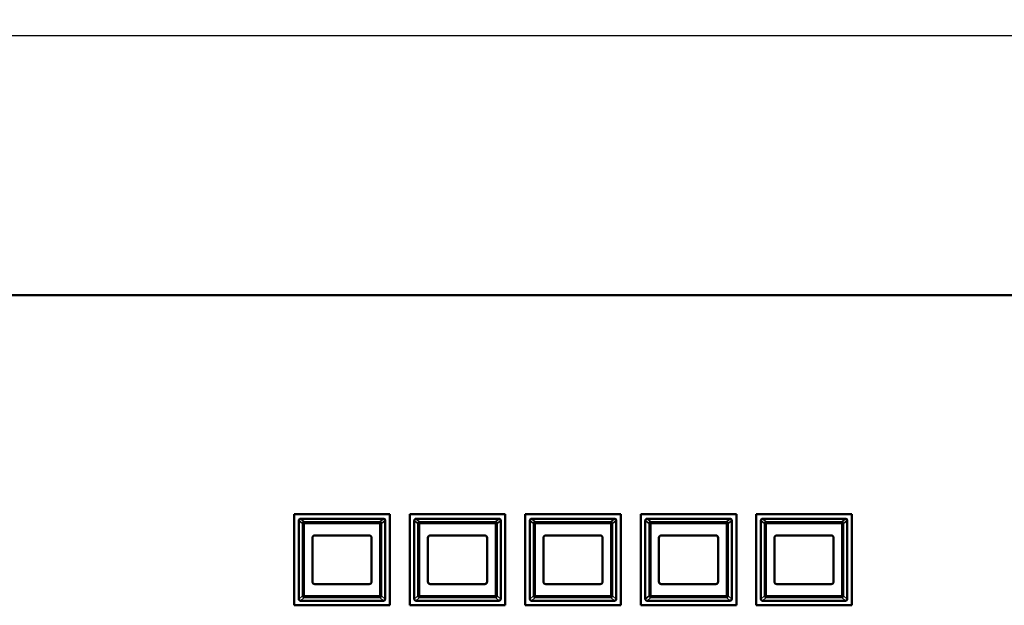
# Model space of a CAD drawing. Header units: inches. Extents: x -32 to 29.2, y -14.4 to 22.6.
# Tile 140 of 256: x -22.1 to -13.6, y 2.9 to 8. Entities that reach past the tile are written whole.
import ezdxf

# ---------------------------------------------------------------- set-up
doc = ezdxf.new("R2010")
doc.units = ezdxf.units.IN
doc.header["$MEASUREMENT"] = 0
for name, color, linetype, lineweight in [('Dimension (ANSI)', 7, 'Continuous', 25), ('Visible (ANSI)', 7, 'Continuous', 50), ('Visible Narrow (ANSI)', 7, 'Continuous', 35)]:
    doc.layers.add(name, color=color, linetype=linetype, lineweight=lineweight)
doc.styles.add('Note Text (ANSI)', font='tahoma.ttf')
doc.dimstyles.new('Default (ANSI)', dxfattribs={"dimtxt": 0.188, "dimasz": 0.098425, "dimexe": 0.125, "dimexo": 0.0625, "dimgap": 0.031496, "dimtad": 0, "dimtih": 1, "dimtoh": 1, "dimrnd": 1e-08, "dimzin": 4, "dimdsep": 46, "dimtxsty": 'Note Text (ANSI)', "dimcen": 0.09, "dimdle": 0.393701, "dimclrd": 256, "dimclre": 256, "dimclrt": 256, "dimadec": 0, "dimazin": 1, "dimtfac": 1.276596, "dimtofl": 0, "dimtmove": 0, "dimatfit": 3, "dimfxl": 1, "dimtolj": 1, "dimtzin": 4, "dimlwd": -1, "dimlwe": -1, "dimarcsym": 0})

# ---------------------------------------------------------------- blocks, each defined once
blk = doc.blocks.new('*D4')
at = {"layer": 'Defpoints', "color": 0, "transparency": 16777216}
for p in [(9.8246, 7.8387), (-29.6504, 4.9566), (9.8246, 4.9516)]:
    blk.add_point(p, dxfattribs=at)
at = {"layer": 'Dimension (ANSI)', "transparency": 16777216}
for p, q in [((-29.6504, 5.0191), (-29.6504, 7.9637)), ((9.8246, 5.0141), (9.8246, 7.9637)), ((-29.552, 7.8387), (-10.7807, 7.8387)), ((9.7262, 7.8387), (-9.0451, 7.8387))]:
    blk.add_line(p, q, dxfattribs=at)
for points in [[(-29.552, 7.8551), (-29.552, 7.8223), (-29.6504, 7.8387)], [(9.7262, 7.8551), (9.7262, 7.8223), (9.8246, 7.8387)]]:
    blk.add_solid(points, dxfattribs=at)
at = {"layer": 'Dimension (ANSI)', "transparency": 16777216, "insert": (-10.7492, 7.9617), "char_height": 0.188, "attachment_point": 1, "style": 'Note Text (ANSI)'}
blk.add_mtext('\\A1;39.48 [1002.7]', dxfattribs=at)

msp = doc.modelspace()

# ---------------------------------------------------------------- linework, layer by layer
at = {"layer": 'Visible (ANSI)'}
for p, q in [((8.8246, 5.5916), (-28.6504, 5.5916)), ((-19.7184, 2.9079), (-19.7184, 3.6969)), ((-19.7184, 3.6969), (-18.8904, 3.6969)), ((-18.8904, 3.6969), (-18.8904, 2.9079)), ((-18.7184, 2.9079), (-18.7184, 3.6969)), ((-18.7184, 3.6969), (-17.8904, 3.6969)), ((-17.8904, 3.6969), (-17.8904, 2.9079)), ((-17.7184, 2.9079), (-17.7184, 3.6969)), ((-17.7184, 3.6969), (-16.8904, 3.6969)), ((-16.8904, 3.6969), (-16.8904, 2.9079)), ((-16.7184, 2.9079), (-16.7184, 3.6969)), ((-16.7184, 3.6969), (-15.8904, 3.6969)), ((-15.8904, 3.6969), (-15.8904, 2.9079)), ((-15.7184, 2.9079), (-15.7184, 3.6969)), ((-15.7184, 3.6969), (-14.8904, 3.6969)), ((-14.8904, 3.6969), (-14.8904, 2.9079)), ((-19.6784, 3.6417), (-19.6784, 2.9627)), ((-18.9454, 3.6567), (-19.6634, 3.6567)), ((-18.9454, 3.6567), (-18.9454, 3.6567)), ((-18.9304, 3.6417), (-18.9304, 2.9627)), ((-18.9304, 2.9627), (-18.9304, 3.6417)), ((-18.6784, 3.6417), (-18.6784, 2.9627)), ((-17.9454, 3.6567), (-18.6634, 3.6567)), ((-17.9454, 3.6567), (-17.9454, 3.6567)), ((-17.9304, 3.6417), (-17.9304, 2.9627)), ((-17.9304, 2.9627), (-17.9304, 3.6417)), ((-17.6784, 3.6417), (-17.6784, 2.9627)), ((-16.9454, 3.6567), (-17.6634, 3.6567)), ((-16.9454, 3.6567), (-16.9454, 3.6567)), ((-16.9304, 3.6417), (-16.9304, 2.9627)), ((-16.9304, 2.9627), (-16.9304, 3.6417)), ((-16.6784, 3.6417), (-16.6784, 2.9627)), ((-15.9454, 3.6567), (-16.6634, 3.6567)), ((-15.9454, 3.6567), (-15.9454, 3.6567)), ((-15.9304, 3.6417), (-15.9304, 2.9627)), ((-15.9304, 2.9627), (-15.9304, 3.6417)), ((-15.6784, 3.6417), (-15.6784, 2.9627)), ((-14.9454, 3.6567), (-15.6634, 3.6567)), ((-14.9454, 3.6567), (-14.9454, 3.6567)), ((-14.9304, 3.6417), (-14.9304, 2.9627)), ((-14.9304, 2.9627), (-14.9304, 3.6417)), ((-19.5404, 3.5127), (-19.0684, 3.5127)), ((-18.5404, 3.5127), (-18.0684, 3.5127)), ((-17.5404, 3.5127), (-17.0684, 3.5127)), ((-16.5404, 3.5127), (-16.0684, 3.5127)), ((-15.5404, 3.5127), (-15.0684, 3.5127)), ((-19.5604, 3.1117), (-19.5604, 3.4927)), ((-19.0484, 3.4927), (-19.0484, 3.1117)), ((-18.5604, 3.1117), (-18.5604, 3.4927)), ((-18.0484, 3.4927), (-18.0484, 3.1117)), ((-17.5604, 3.1117), (-17.5604, 3.4927)), ((-17.0484, 3.4927), (-17.0484, 3.1117)), ((-16.5604, 3.1117), (-16.5604, 3.4927)), ((-16.0484, 3.4927), (-16.0484, 3.1117)), ((-15.5604, 3.1117), (-15.5604, 3.4927)), ((-15.0484, 3.4927), (-15.0484, 3.1117)), ((-19.0684, 3.0917), (-19.5404, 3.0917)), ((-18.0684, 3.0917), (-18.5404, 3.0917)), ((-17.0684, 3.0917), (-17.5404, 3.0917)), ((-16.0684, 3.0917), (-16.5404, 3.0917)), ((-15.0684, 3.0917), (-15.5404, 3.0917)), ((-18.8904, 2.9079), (-19.7184, 2.9079)), ((-19.6634, 2.9477), (-18.9454, 2.9477)), ((-18.9454, 2.9477), (-18.9454, 2.9477)), ((-17.8904, 2.9079), (-18.7184, 2.9079)), ((-18.6634, 2.9477), (-17.9454, 2.9477)), ((-17.9454, 2.9477), (-17.9454, 2.9477)), ((-16.8904, 2.9079), (-17.7184, 2.9079)), ((-17.6634, 2.9477), (-16.9454, 2.9477)), ((-16.9454, 2.9477), (-16.9454, 2.9477)), ((-15.8904, 2.9079), (-16.7184, 2.9079)), ((-16.6634, 2.9477), (-15.9454, 2.9477)), ((-15.9454, 2.9477), (-15.9454, 2.9477)), ((-14.8904, 2.9079), (-15.7184, 2.9079)), ((-15.6634, 2.9477), (-14.9454, 2.9477)), ((-14.9454, 2.9477), (-14.9454, 2.9477))]:
    msp.add_line(p, q, dxfattribs=at)
for centre, radius, start, end in [((-19.6634, 3.6417), 0.015, 177.75412, 180), ((-19.6634, 3.6417), 0.015, 90, 91.66467), ((-18.9454, 3.6417), 0.015, 88.33533, 90), ((-18.9454, 3.6417), 0.015, 0, 88.35905), ((-18.9454, 3.6417), 0.015, 0, 2.24588), ((-18.6634, 3.6417), 0.015, 177.75412, 180), ((-18.6634, 3.6417), 0.015, 90, 91.66467), ((-17.9454, 3.6417), 0.015, 88.33533, 90), ((-17.9454, 3.6417), 0.015, 0, 88.35905), ((-17.9454, 3.6417), 0.015, 0, 2.24588), ((-17.6634, 3.6417), 0.015, 177.75412, 180), ((-17.6634, 3.6417), 0.015, 90, 91.66467), ((-16.9454, 3.6417), 0.015, 88.33533, 90), ((-16.9454, 3.6417), 0.015, 0, 88.35905), ((-16.9454, 3.6417), 0.015, 0, 2.24588), ((-16.6634, 3.6417), 0.015, 177.75412, 180), ((-16.6634, 3.6417), 0.015, 90, 91.66467), ((-15.9454, 3.6417), 0.015, 88.33533, 90), ((-15.9454, 3.6417), 0.015, 0, 88.35905), ((-15.9454, 3.6417), 0.015, 0, 2.24588), ((-15.6634, 3.6417), 0.015, 177.75412, 180), ((-15.6634, 3.6417), 0.015, 90, 91.66467), ((-14.9454, 3.6417), 0.015, 88.33533, 90), ((-14.9454, 3.6417), 0.015, 0, 88.35905), ((-14.9454, 3.6417), 0.015, 0, 2.24588), ((-19.5404, 3.4927), 0.02, 90, 180), ((-19.0684, 3.4927), 0.02, 0, 90), ((-18.5404, 3.4927), 0.02, 90, 180), ((-18.0684, 3.4927), 0.02, 0, 90), ((-17.5404, 3.4927), 0.02, 90, 180), ((-17.0684, 3.4927), 0.02, 0, 90), ((-16.5404, 3.4927), 0.02, 90, 180), ((-16.0684, 3.4927), 0.02, 0, 90), ((-15.5404, 3.4927), 0.02, 90, 180), ((-15.0684, 3.4927), 0.02, 0, 90), ((-19.5404, 3.1117), 0.02, 180, 270), ((-19.0684, 3.1117), 0.02, 270, 0), ((-18.5404, 3.1117), 0.02, 180, 270), ((-18.0684, 3.1117), 0.02, 270, 0), ((-17.5404, 3.1117), 0.02, 180, 270), ((-17.0684, 3.1117), 0.02, 270, 0), ((-16.5404, 3.1117), 0.02, 180, 270), ((-16.0684, 3.1117), 0.02, 270, 0), ((-15.5404, 3.1117), 0.02, 180, 270), ((-15.0684, 3.1117), 0.02, 270, 0), ((-19.6634, 2.9627), 0.015, 180, 182.24588), ((-19.6634, 2.9627), 0.015, 268.33533, 270), ((-18.9454, 2.9627), 0.015, 270, 271.66467), ((-18.9454, 2.9627), 0.015, 271.64095, 0), ((-18.9454, 2.9627), 0.015, 357.75412, 0), ((-18.6634, 2.9627), 0.015, 180, 182.24588), ((-18.6634, 2.9627), 0.015, 268.33533, 270), ((-17.9454, 2.9627), 0.015, 270, 271.66467), ((-17.9454, 2.9627), 0.015, 271.64095, 0), ((-17.9454, 2.9627), 0.015, 357.75412, 0), ((-17.6634, 2.9627), 0.015, 180, 182.24588), ((-17.6634, 2.9627), 0.015, 268.33533, 270), ((-16.9454, 2.9627), 0.015, 270, 271.66467), ((-16.9454, 2.9627), 0.015, 271.64095, 0), ((-16.9454, 2.9627), 0.015, 357.75412, 0), ((-16.6634, 2.9627), 0.015, 180, 182.24588), ((-16.6634, 2.9627), 0.015, 268.33533, 270), ((-15.9454, 2.9627), 0.015, 270, 271.66467), ((-15.9454, 2.9627), 0.015, 271.64095, 0), ((-15.9454, 2.9627), 0.015, 357.75412, 0), ((-15.6634, 2.9627), 0.015, 180, 182.24588), ((-15.6634, 2.9627), 0.015, 268.33533, 270), ((-14.9454, 2.9627), 0.015, 270, 271.66467), ((-14.9454, 2.9627), 0.015, 271.64095, 0), ((-14.9454, 2.9627), 0.015, 357.75412, 0)]:
    msp.add_arc(centre, radius, start, end, dxfattribs=at)
for points, knots in [([(-19.6784, 3.6423), (-19.6783, 3.6444), (-19.6776, 3.6468), (-19.6764, 3.6492), (-19.6759, 3.65), (-19.6751, 3.651), (-19.6747, 3.6515), (-19.6737, 3.6526), (-19.6729, 3.6534), (-19.6709, 3.6548), (-19.6692, 3.6556), (-19.6665, 3.6564), (-19.6652, 3.6567), (-19.6638, 3.6567)], [-0.47517162, -0.47517162, -0.47517162, -0.47517162, -0.4593497, -0.4593497, -0.45391807, -0.45391807, -0.44954667, -0.44954667, -0.44251629, -0.44251629, -0.43082103, -0.43082103, -0.42105754, -0.42105754, -0.42105754, -0.42105754]), ([(-18.9449, 3.6567), (-18.9436, 3.6567), (-18.9422, 3.6564), (-18.9395, 3.6556), (-18.9379, 3.6548), (-18.9359, 3.6534), (-18.935, 3.6526), (-18.934, 3.6515), (-18.9336, 3.651), (-18.9328, 3.65), (-18.9324, 3.6492), (-18.9311, 3.6468), (-18.9305, 3.6444), (-18.9304, 3.6423)], [-0.08937412, -0.08937412, -0.08937412, -0.08937412, -0.07961062, -0.07961062, -0.06791536, -0.06791536, -0.06088498, -0.06088498, -0.05651358, -0.05651358, -0.05108195, -0.05108195, -0.03526003, -0.03526003, -0.03526003, -0.03526003]), ([(-18.6784, 3.6423), (-18.6783, 3.6444), (-18.6776, 3.6468), (-18.6764, 3.6492), (-18.6759, 3.65), (-18.6751, 3.651), (-18.6747, 3.6515), (-18.6737, 3.6526), (-18.6729, 3.6534), (-18.6709, 3.6548), (-18.6692, 3.6556), (-18.6665, 3.6564), (-18.6652, 3.6567), (-18.6638, 3.6567)], [-0.47517162, -0.47517162, -0.47517162, -0.47517162, -0.4593497, -0.4593497, -0.45391807, -0.45391807, -0.44954667, -0.44954667, -0.44251629, -0.44251629, -0.43082103, -0.43082103, -0.42105754, -0.42105754, -0.42105754, -0.42105754]), ([(-17.9449, 3.6567), (-17.9436, 3.6567), (-17.9422, 3.6564), (-17.9395, 3.6556), (-17.9379, 3.6548), (-17.9359, 3.6534), (-17.935, 3.6526), (-17.934, 3.6515), (-17.9336, 3.651), (-17.9328, 3.65), (-17.9324, 3.6492), (-17.9311, 3.6468), (-17.9305, 3.6444), (-17.9304, 3.6423)], [-0.08937412, -0.08937412, -0.08937412, -0.08937412, -0.07961062, -0.07961062, -0.06791536, -0.06791536, -0.06088498, -0.06088498, -0.05651358, -0.05651358, -0.05108195, -0.05108195, -0.03526003, -0.03526003, -0.03526003, -0.03526003]), ([(-17.6784, 3.6423), (-17.6783, 3.6444), (-17.6776, 3.6468), (-17.6764, 3.6492), (-17.6759, 3.65), (-17.6751, 3.651), (-17.6747, 3.6515), (-17.6737, 3.6526), (-17.6729, 3.6534), (-17.6709, 3.6548), (-17.6692, 3.6556), (-17.6665, 3.6564), (-17.6652, 3.6567), (-17.6638, 3.6567)], [-0.47517162, -0.47517162, -0.47517162, -0.47517162, -0.4593497, -0.4593497, -0.45391807, -0.45391807, -0.44954667, -0.44954667, -0.44251629, -0.44251629, -0.43082103, -0.43082103, -0.42105754, -0.42105754, -0.42105754, -0.42105754]), ([(-16.9449, 3.6567), (-16.9436, 3.6567), (-16.9422, 3.6564), (-16.9395, 3.6556), (-16.9379, 3.6548), (-16.9359, 3.6534), (-16.935, 3.6526), (-16.934, 3.6515), (-16.9336, 3.651), (-16.9328, 3.65), (-16.9324, 3.6492), (-16.9311, 3.6468), (-16.9305, 3.6444), (-16.9304, 3.6423)], [-0.08937412, -0.08937412, -0.08937412, -0.08937412, -0.07961062, -0.07961062, -0.06791536, -0.06791536, -0.06088498, -0.06088498, -0.05651358, -0.05651358, -0.05108195, -0.05108195, -0.03526003, -0.03526003, -0.03526003, -0.03526003]), ([(-16.6784, 3.6423), (-16.6783, 3.6444), (-16.6776, 3.6468), (-16.6764, 3.6492), (-16.6759, 3.65), (-16.6751, 3.651), (-16.6747, 3.6515), (-16.6737, 3.6526), (-16.6729, 3.6534), (-16.6709, 3.6548), (-16.6692, 3.6556), (-16.6665, 3.6564), (-16.6652, 3.6567), (-16.6638, 3.6567)], [-0.47517162, -0.47517162, -0.47517162, -0.47517162, -0.4593497, -0.4593497, -0.45391807, -0.45391807, -0.44954667, -0.44954667, -0.44251629, -0.44251629, -0.43082103, -0.43082103, -0.42105754, -0.42105754, -0.42105754, -0.42105754]), ([(-15.9449, 3.6567), (-15.9436, 3.6567), (-15.9422, 3.6564), (-15.9395, 3.6556), (-15.9379, 3.6548), (-15.9359, 3.6534), (-15.935, 3.6526), (-15.934, 3.6515), (-15.9336, 3.651), (-15.9328, 3.65), (-15.9324, 3.6492), (-15.9311, 3.6468), (-15.9305, 3.6444), (-15.9304, 3.6423)], [-0.08937412, -0.08937412, -0.08937412, -0.08937412, -0.07961062, -0.07961062, -0.06791536, -0.06791536, -0.06088498, -0.06088498, -0.05651358, -0.05651358, -0.05108195, -0.05108195, -0.03526003, -0.03526003, -0.03526003, -0.03526003]), ([(-15.6784, 3.6423), (-15.6783, 3.6444), (-15.6776, 3.6468), (-15.6764, 3.6492), (-15.6759, 3.65), (-15.6751, 3.651), (-15.6747, 3.6515), (-15.6737, 3.6526), (-15.6729, 3.6534), (-15.6709, 3.6548), (-15.6692, 3.6556), (-15.6665, 3.6564), (-15.6652, 3.6567), (-15.6638, 3.6567)], [-0.47517162, -0.47517162, -0.47517162, -0.47517162, -0.4593497, -0.4593497, -0.45391807, -0.45391807, -0.44954667, -0.44954667, -0.44251629, -0.44251629, -0.43082103, -0.43082103, -0.42105754, -0.42105754, -0.42105754, -0.42105754]), ([(-14.9449, 3.6567), (-14.9436, 3.6567), (-14.9422, 3.6564), (-14.9395, 3.6556), (-14.9379, 3.6548), (-14.9359, 3.6534), (-14.935, 3.6526), (-14.934, 3.6515), (-14.9336, 3.651), (-14.9328, 3.65), (-14.9324, 3.6492), (-14.9311, 3.6468), (-14.9305, 3.6444), (-14.9304, 3.6423)], [-0.08937412, -0.08937412, -0.08937412, -0.08937412, -0.07961062, -0.07961062, -0.06791536, -0.06791536, -0.06088498, -0.06088498, -0.05651358, -0.05651358, -0.05108195, -0.05108195, -0.03526003, -0.03526003, -0.03526003, -0.03526003]), ([(-19.6638, 2.9477), (-19.6652, 2.9478), (-19.6665, 2.948), (-19.6692, 2.9488), (-19.6709, 2.9496), (-19.6729, 2.9511), (-19.6737, 2.9518), (-19.6747, 2.9529), (-19.6751, 2.9534), (-19.6759, 2.9544), (-19.6764, 2.9552), (-19.6776, 2.9576), (-19.6783, 2.96), (-19.6784, 2.9621)], [-0.08937412, -0.08937412, -0.08937412, -0.08937412, -0.07961062, -0.07961062, -0.06791536, -0.06791536, -0.06088498, -0.06088498, -0.05651358, -0.05651358, -0.05108195, -0.05108195, -0.03526003, -0.03526003, -0.03526003, -0.03526003]), ([(-18.9304, 2.9621), (-18.9305, 2.96), (-18.9311, 2.9576), (-18.9324, 2.9552), (-18.9328, 2.9544), (-18.9336, 2.9534), (-18.934, 2.9529), (-18.935, 2.9518), (-18.9359, 2.9511), (-18.9379, 2.9496), (-18.9395, 2.9488), (-18.9422, 2.948), (-18.9436, 2.9478), (-18.9449, 2.9477)], [-0.47517162, -0.47517162, -0.47517162, -0.47517162, -0.4593497, -0.4593497, -0.45391807, -0.45391807, -0.44954667, -0.44954667, -0.44251629, -0.44251629, -0.43082103, -0.43082103, -0.42105754, -0.42105754, -0.42105754, -0.42105754]), ([(-18.6638, 2.9477), (-18.6652, 2.9478), (-18.6665, 2.948), (-18.6692, 2.9488), (-18.6709, 2.9496), (-18.6729, 2.9511), (-18.6737, 2.9518), (-18.6747, 2.9529), (-18.6751, 2.9534), (-18.6759, 2.9544), (-18.6764, 2.9552), (-18.6776, 2.9576), (-18.6783, 2.96), (-18.6784, 2.9621)], [-0.08937412, -0.08937412, -0.08937412, -0.08937412, -0.07961062, -0.07961062, -0.06791536, -0.06791536, -0.06088498, -0.06088498, -0.05651358, -0.05651358, -0.05108195, -0.05108195, -0.03526003, -0.03526003, -0.03526003, -0.03526003]), ([(-17.9304, 2.9621), (-17.9305, 2.96), (-17.9311, 2.9576), (-17.9324, 2.9552), (-17.9328, 2.9544), (-17.9336, 2.9534), (-17.934, 2.9529), (-17.935, 2.9518), (-17.9359, 2.9511), (-17.9379, 2.9496), (-17.9395, 2.9488), (-17.9422, 2.948), (-17.9436, 2.9478), (-17.9449, 2.9477)], [-0.47517162, -0.47517162, -0.47517162, -0.47517162, -0.4593497, -0.4593497, -0.45391807, -0.45391807, -0.44954667, -0.44954667, -0.44251629, -0.44251629, -0.43082103, -0.43082103, -0.42105754, -0.42105754, -0.42105754, -0.42105754]), ([(-17.6638, 2.9477), (-17.6652, 2.9478), (-17.6665, 2.948), (-17.6692, 2.9488), (-17.6709, 2.9496), (-17.6729, 2.9511), (-17.6737, 2.9518), (-17.6747, 2.9529), (-17.6751, 2.9534), (-17.6759, 2.9544), (-17.6764, 2.9552), (-17.6776, 2.9576), (-17.6783, 2.96), (-17.6784, 2.9621)], [-0.08937412, -0.08937412, -0.08937412, -0.08937412, -0.07961062, -0.07961062, -0.06791536, -0.06791536, -0.06088498, -0.06088498, -0.05651358, -0.05651358, -0.05108195, -0.05108195, -0.03526003, -0.03526003, -0.03526003, -0.03526003]), ([(-16.9304, 2.9621), (-16.9305, 2.96), (-16.9311, 2.9576), (-16.9324, 2.9552), (-16.9328, 2.9544), (-16.9336, 2.9534), (-16.934, 2.9529), (-16.935, 2.9518), (-16.9359, 2.9511), (-16.9379, 2.9496), (-16.9395, 2.9488), (-16.9422, 2.948), (-16.9436, 2.9478), (-16.9449, 2.9477)], [-0.47517162, -0.47517162, -0.47517162, -0.47517162, -0.4593497, -0.4593497, -0.45391807, -0.45391807, -0.44954667, -0.44954667, -0.44251629, -0.44251629, -0.43082103, -0.43082103, -0.42105754, -0.42105754, -0.42105754, -0.42105754]), ([(-16.6638, 2.9477), (-16.6652, 2.9478), (-16.6665, 2.948), (-16.6692, 2.9488), (-16.6709, 2.9496), (-16.6729, 2.9511), (-16.6737, 2.9518), (-16.6747, 2.9529), (-16.6751, 2.9534), (-16.6759, 2.9544), (-16.6764, 2.9552), (-16.6776, 2.9576), (-16.6783, 2.96), (-16.6784, 2.9621)], [-0.08937412, -0.08937412, -0.08937412, -0.08937412, -0.07961062, -0.07961062, -0.06791536, -0.06791536, -0.06088498, -0.06088498, -0.05651358, -0.05651358, -0.05108195, -0.05108195, -0.03526003, -0.03526003, -0.03526003, -0.03526003]), ([(-15.9304, 2.9621), (-15.9305, 2.96), (-15.9311, 2.9576), (-15.9324, 2.9552), (-15.9328, 2.9544), (-15.9336, 2.9534), (-15.934, 2.9529), (-15.935, 2.9518), (-15.9359, 2.9511), (-15.9379, 2.9496), (-15.9395, 2.9488), (-15.9422, 2.948), (-15.9436, 2.9478), (-15.9449, 2.9477)], [-0.47517162, -0.47517162, -0.47517162, -0.47517162, -0.4593497, -0.4593497, -0.45391807, -0.45391807, -0.44954667, -0.44954667, -0.44251629, -0.44251629, -0.43082103, -0.43082103, -0.42105754, -0.42105754, -0.42105754, -0.42105754]), ([(-15.6638, 2.9477), (-15.6652, 2.9478), (-15.6665, 2.948), (-15.6692, 2.9488), (-15.6709, 2.9496), (-15.6729, 2.9511), (-15.6737, 2.9518), (-15.6747, 2.9529), (-15.6751, 2.9534), (-15.6759, 2.9544), (-15.6764, 2.9552), (-15.6776, 2.9576), (-15.6783, 2.96), (-15.6784, 2.9621)], [-0.08937412, -0.08937412, -0.08937412, -0.08937412, -0.07961062, -0.07961062, -0.06791536, -0.06791536, -0.06088498, -0.06088498, -0.05651358, -0.05651358, -0.05108195, -0.05108195, -0.03526003, -0.03526003, -0.03526003, -0.03526003]), ([(-14.9304, 2.9621), (-14.9305, 2.96), (-14.9311, 2.9576), (-14.9324, 2.9552), (-14.9328, 2.9544), (-14.9336, 2.9534), (-14.934, 2.9529), (-14.935, 2.9518), (-14.9359, 2.9511), (-14.9379, 2.9496), (-14.9395, 2.9488), (-14.9422, 2.948), (-14.9436, 2.9478), (-14.9449, 2.9477)], [-0.47517162, -0.47517162, -0.47517162, -0.47517162, -0.4593497, -0.4593497, -0.45391807, -0.45391807, -0.44954667, -0.44954667, -0.44251629, -0.44251629, -0.43082103, -0.43082103, -0.42105754, -0.42105754, -0.42105754, -0.42105754])]:
    msp.add_open_spline(points, degree=3, knots=knots, dxfattribs=at)
at = {"layer": 'Visible Narrow (ANSI)'}
for p, q in [((-19.6784, 3.6423), (-19.6465, 3.615)), ((-19.6321, 3.6296), (-19.6638, 3.6567)), ((-19.6465, 3.615), (-19.6465, 2.9894)), ((-19.6465, 3.615), (-19.6321, 3.615)), ((-18.9766, 3.6296), (-19.6321, 3.6296)), ((-19.6321, 3.615), (-19.6321, 3.6296)), ((-19.6321, 2.9894), (-19.6321, 3.615)), ((-19.6321, 3.615), (-18.9766, 3.615)), ((-18.9449, 3.6567), (-18.9766, 3.6296)), ((-18.9766, 3.6296), (-18.9766, 3.615)), ((-18.9766, 3.615), (-18.9622, 3.615)), ((-18.9766, 3.615), (-18.9766, 2.9894)), ((-18.9622, 3.615), (-18.9304, 3.6423)), ((-18.9622, 2.9894), (-18.9622, 3.615)), ((-18.6784, 3.6423), (-18.6465, 3.615)), ((-18.6321, 3.6296), (-18.6638, 3.6567)), ((-18.6465, 3.615), (-18.6465, 2.9894)), ((-18.6465, 3.615), (-18.6321, 3.615)), ((-17.9766, 3.6296), (-18.6321, 3.6296)), ((-18.6321, 3.615), (-18.6321, 3.6296)), ((-18.6321, 2.9894), (-18.6321, 3.615)), ((-18.6321, 3.615), (-17.9766, 3.615)), ((-17.9449, 3.6567), (-17.9766, 3.6296)), ((-17.9766, 3.6296), (-17.9766, 3.615)), ((-17.9766, 3.615), (-17.9622, 3.615)), ((-17.9766, 3.615), (-17.9766, 2.9894)), ((-17.9622, 3.615), (-17.9304, 3.6423)), ((-17.9622, 2.9894), (-17.9622, 3.615)), ((-17.6784, 3.6423), (-17.6465, 3.615)), ((-17.6321, 3.6296), (-17.6638, 3.6567)), ((-17.6465, 3.615), (-17.6465, 2.9894)), ((-17.6465, 3.615), (-17.6321, 3.615)), ((-16.9766, 3.6296), (-17.6321, 3.6296)), ((-17.6321, 3.615), (-17.6321, 3.6296)), ((-17.6321, 2.9894), (-17.6321, 3.615)), ((-17.6321, 3.615), (-16.9766, 3.615)), ((-16.9449, 3.6567), (-16.9766, 3.6296)), ((-16.9766, 3.6296), (-16.9766, 3.615)), ((-16.9766, 3.615), (-16.9622, 3.615)), ((-16.9766, 3.615), (-16.9766, 2.9894)), ((-16.9622, 3.615), (-16.9304, 3.6423)), ((-16.9622, 2.9894), (-16.9622, 3.615)), ((-16.6784, 3.6423), (-16.6465, 3.615)), ((-16.6321, 3.6296), (-16.6638, 3.6567)), ((-16.6465, 3.615), (-16.6465, 2.9894)), ((-16.6465, 3.615), (-16.6321, 3.615)), ((-15.9766, 3.6296), (-16.6321, 3.6296)), ((-16.6321, 3.615), (-16.6321, 3.6296)), ((-16.6321, 2.9894), (-16.6321, 3.615)), ((-16.6321, 3.615), (-15.9766, 3.615)), ((-15.9449, 3.6567), (-15.9766, 3.6296)), ((-15.9766, 3.6296), (-15.9766, 3.615)), ((-15.9766, 3.615), (-15.9622, 3.615)), ((-15.9766, 3.615), (-15.9766, 2.9894)), ((-15.9622, 3.615), (-15.9304, 3.6423)), ((-15.9622, 2.9894), (-15.9622, 3.615)), ((-15.6784, 3.6423), (-15.6465, 3.615)), ((-15.6321, 3.6296), (-15.6638, 3.6567)), ((-15.6465, 3.615), (-15.6465, 2.9894)), ((-15.6465, 3.615), (-15.6321, 3.615)), ((-14.9766, 3.6296), (-15.6321, 3.6296)), ((-15.6321, 3.615), (-15.6321, 3.6296)), ((-15.6321, 2.9894), (-15.6321, 3.615)), ((-15.6321, 3.615), (-14.9766, 3.615)), ((-14.9449, 3.6567), (-14.9766, 3.6296)), ((-14.9766, 3.6296), (-14.9766, 3.615)), ((-14.9766, 3.615), (-14.9622, 3.615)), ((-14.9766, 3.615), (-14.9766, 2.9894)), ((-14.9622, 3.615), (-14.9304, 3.6423)), ((-14.9622, 2.9894), (-14.9622, 3.615)), ((-19.6465, 2.9894), (-19.6784, 2.9621)), ((-19.6321, 2.9894), (-19.6465, 2.9894)), ((-18.9766, 2.9894), (-19.6321, 2.9894)), ((-19.6321, 2.9749), (-19.6321, 2.9894)), ((-18.9766, 2.9894), (-18.9766, 2.9749)), ((-18.9622, 2.9894), (-18.9766, 2.9894)), ((-18.9304, 2.9621), (-18.9622, 2.9894)), ((-18.6465, 2.9894), (-18.6784, 2.9621)), ((-18.6321, 2.9894), (-18.6465, 2.9894)), ((-17.9766, 2.9894), (-18.6321, 2.9894)), ((-18.6321, 2.9749), (-18.6321, 2.9894)), ((-17.9766, 2.9894), (-17.9766, 2.9749)), ((-17.9622, 2.9894), (-17.9766, 2.9894)), ((-17.9304, 2.9621), (-17.9622, 2.9894)), ((-17.6465, 2.9894), (-17.6784, 2.9621)), ((-17.6321, 2.9894), (-17.6465, 2.9894)), ((-16.9766, 2.9894), (-17.6321, 2.9894)), ((-17.6321, 2.9749), (-17.6321, 2.9894)), ((-16.9766, 2.9894), (-16.9766, 2.9749)), ((-16.9622, 2.9894), (-16.9766, 2.9894)), ((-16.9304, 2.9621), (-16.9622, 2.9894)), ((-16.6465, 2.9894), (-16.6784, 2.9621)), ((-16.6321, 2.9894), (-16.6465, 2.9894)), ((-15.9766, 2.9894), (-16.6321, 2.9894)), ((-16.6321, 2.9749), (-16.6321, 2.9894)), ((-15.9766, 2.9894), (-15.9766, 2.9749)), ((-15.9622, 2.9894), (-15.9766, 2.9894)), ((-15.9304, 2.9621), (-15.9622, 2.9894)), ((-15.6465, 2.9894), (-15.6784, 2.9621)), ((-15.6321, 2.9894), (-15.6465, 2.9894)), ((-14.9766, 2.9894), (-15.6321, 2.9894)), ((-15.6321, 2.9749), (-15.6321, 2.9894)), ((-14.9766, 2.9894), (-14.9766, 2.9749)), ((-14.9622, 2.9894), (-14.9766, 2.9894)), ((-14.9304, 2.9621), (-14.9622, 2.9894)), ((-19.6638, 2.9477), (-19.6321, 2.9749)), ((-19.6321, 2.9749), (-18.9766, 2.9749)), ((-18.9766, 2.9749), (-18.9449, 2.9477)), ((-18.6638, 2.9477), (-18.6321, 2.9749)), ((-18.6321, 2.9749), (-17.9766, 2.9749)), ((-17.9766, 2.9749), (-17.9449, 2.9477)), ((-17.6638, 2.9477), (-17.6321, 2.9749)), ((-17.6321, 2.9749), (-16.9766, 2.9749)), ((-16.9766, 2.9749), (-16.9449, 2.9477)), ((-16.6638, 2.9477), (-16.6321, 2.9749)), ((-16.6321, 2.9749), (-15.9766, 2.9749)), ((-15.9766, 2.9749), (-15.9449, 2.9477)), ((-15.6638, 2.9477), (-15.6321, 2.9749)), ((-15.6321, 2.9749), (-14.9766, 2.9749)), ((-14.9766, 2.9749), (-14.9449, 2.9477))]:
    msp.add_line(p, q, dxfattribs=at)
for centre, major_axis, start_param, end_param in [((-19.6321, 3.615), (-0.0098, -0.0114), 3.884919, 5.386684), ((-18.9766, 3.615), (-0.0098, 0.0114), 4.038094, 5.539859), ((-18.6321, 3.615), (-0.0098, -0.0114), 3.884919, 5.386684), ((-17.9766, 3.615), (-0.0098, 0.0114), 4.038094, 5.539859), ((-17.6321, 3.615), (-0.0098, -0.0114), 3.884919, 5.386684), ((-16.9766, 3.615), (-0.0098, 0.0114), 4.038094, 5.539859), ((-16.6321, 3.615), (-0.0098, -0.0114), 3.884919, 5.386684), ((-15.9766, 3.615), (-0.0098, 0.0114), 4.038094, 5.539859), ((-15.6321, 3.615), (-0.0098, -0.0114), 3.884919, 5.386684), ((-14.9766, 3.615), (-0.0098, 0.0114), 4.038094, 5.539859), ((-19.6321, 2.9894), (0.0098, -0.0114), 4.038094, 5.539859), ((-18.9766, 2.9894), (0.0098, 0.0114), 3.884919, 5.386684), ((-18.6321, 2.9894), (0.0098, -0.0114), 4.038094, 5.539859), ((-17.9766, 2.9894), (0.0098, 0.0114), 3.884919, 5.386684), ((-17.6321, 2.9894), (0.0098, -0.0114), 4.038094, 5.539859), ((-16.9766, 2.9894), (0.0098, 0.0114), 3.884919, 5.386684), ((-16.6321, 2.9894), (0.0098, -0.0114), 4.038094, 5.539859), ((-15.9766, 2.9894), (0.0098, 0.0114), 3.884919, 5.386684), ((-15.6321, 2.9894), (0.0098, -0.0114), 4.038094, 5.539859), ((-14.9766, 2.9894), (0.0098, 0.0114), 3.884919, 5.386684)]:
    msp.add_ellipse(centre, major_axis=major_axis, ratio=0.93248, start_param=start_param, end_param=end_param, dxfattribs=at)

# ---------------------------------------------------------------- dimensions: what is measured, and where the dimension line sits
at = {"layer": 'Dimension (ANSI)'}
dim = msp.add_linear_dim(base=(9.8246020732, 7.8387093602), p1=(-29.6503979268, 4.9565702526), p2=(9.8246020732, 4.9515702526), angle=180, dimstyle='Default (ANSI)', override={"dimtih": 0, "dimtoh": 0, "dimdec": 2, "dimtp": 0, "dimtm": 0, "dimtdec": 2, "dimatfit": 1}, dxfattribs=at)
dim.commit()
dim.dimension.update_dxf_attribs({"geometry": '*D4', "text_midpoint": (-9.9128979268, 7.8387093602), "dimtype": 160})

doc.saveas('drawing.dxf')
